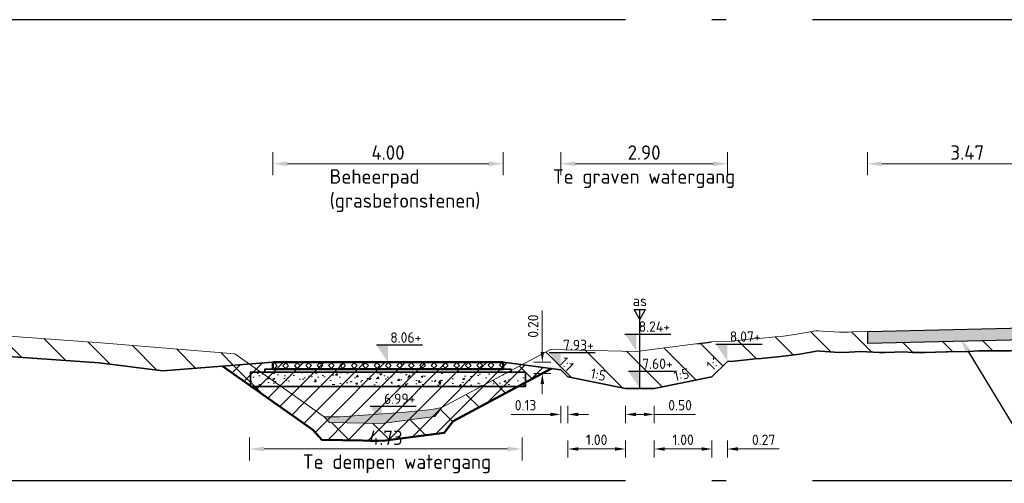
# Model space of a CAD drawing. Header units: metres. Extents: x 199581 to 207779, y 462378 to 466293.
# Tile 88 of 134: x 207307.39 to 207324.49, y 466045.54 to 466053.59. Entities that reach past the tile are written whole.
import ezdxf
from ezdxf import colors
from ezdxf.entities.mleader import LeaderData, LeaderLine
from ezdxf.enums import TextEntityAlignment as Align
from ezdxf.math import Vec2, Vec3

# ---------------------------------------------------------------- set-up
doc = ezdxf.new("R2010")
doc.units = ezdxf.units.M
doc.linetypes.add('AL-NAP_LIJN', pattern=[15.25, 12, -1.5, 0.25, -1.5])
doc.layers.get('0').update_dxf_attribs({"lineweight": 25})
for name, color, linetype, lineweight in [('B-WE-GR-MAAIVELD-G-GRIJS', 253, 'GW-MAAIVELD', 13), ('B-WE-GW-MAAIVELD-GD', 93, 'Continuous', 18), ('N-WA-VH-VERHARDING_FUNDERING-AD', 252, 'Continuous', 18), ('N-WA-VH-VERHARDING_FUNDERING_GRANULAAT_MENG-GD', 251, 'Continuous', 35), ('N-WA-VH-VERHARDING_FUNDERING_ZAND-GD', 251, 'Continuous', 35), ('N-WE-AM-AS-SD', 10, 'Continuous', 25), ('N-WE-GW-GROND_SLIB-GD', 40, 'Continuous', 18), ('N-WE-GW-GRONDWERKLIJN-G', 90, 'Continuous', 50), ('N-WE-GW-MAAIVELD-GD', 90, 'GW-MAAIVELD', 35), ('N-WE-GW-ONTGRAVING-WERK-AD', 253, 'Continuous', 18), ('N-WE-GW-OPHOGING-WERK-AD', 82, 'Continuous', 18), ('N-WE-VH-VERHARDING_GRASBETONSTEEN-GD', 7, 'Continuous', 50), ('X-XX-AL-M', 7, 'Continuous', 18), ('X-XX-AL-NAP-GD', 253, 'AL-NAP_LIJN', 25), ('X-XX-AL-PEILMAAT-BEST-SD', 251, 'Continuous', 25), ('X-XX-AL-PEILMAAT-SD', 7, 'Continuous', 25), ('X-XX-AL-REFERENTIE-T25', 7, 'Continuous', 25), ('X-XX-AL-T18', 10, 'Continuous', 18)]:
    doc.layers.add(name, color=color, linetype=linetype, lineweight=lineweight)
for name, color, linetype, lineweight, transparency in [('B-WE-VH-VERHARDING-GD', 210, 'Continuous', 25, 0.3), ('B-WE-VH-VERHARDING_BETON-AD', 252, 'Continuous', 18, 0.5), ('N-WE-GW-GROND_SLIB-AD', 40, 'Continuous', 18, 0.4), ('N-WE-VH-VERHARDING_GRASBETONSTEEN-AD', 72, 'Continuous', 18, 0.3)]:
    doc.layers.add(name, color=color, linetype=linetype, lineweight=lineweight, transparency=transparency)
doc.styles.add('NLCS-ISO', font='NLCS-ISO.ttf')
doc.styles.add('NLCS-ISO-M100-T18', font='NLCS-ISO.ttf', dxfattribs={"height": 0.18})
doc.styles.add('NLCS-ISO-M100-T25', font='NLCS-ISO.ttf', dxfattribs={"height": 0.25})
doc.styles.add('NLCS-ISO-M50-T18', font='isocpeur.ttf', dxfattribs={"height": 0.09})
doc.linetypes.add('GW-MAAIVELD', pattern='A,12,[40,NLCS.SHX,S=1,R=0,X=0,Y=-0.5],12', length=24)
doc.dimstyles.new('NLCS-M100-T18-PIJL_L2_H1', dxfattribs={"dimscale": 0.1, "dimtxt": 2.5, "dimasz": 1.8, "dimexe": 2, "dimexo": 2, "dimgap": 0.7, "dimtad": 1, "dimzin": 0, "dimdsep": 46, "dimtxsty": 'NLCS-ISO-M100-T18', "dimcen": 0, "dimdle": 2, "dimclrd": 256, "dimclre": 256, "dimclrt": 10, "dimadec": 1, "dimazin": 0, "dimtfac": 1, "dimtdec": 3, "dimtofl": 0, "dimtmove": 0, "dimatfit": 3, "dimfxl": 2, "dimfxlon": 1, "dimtfillclr": 256, "dimtolj": 1, "dimtzin": 0, "dimlwd": -1, "dimlwe": -1, "dimarcsym": 0})
doc.dimstyles.new('NLCS-M100-T25-PIJL_L2_H1', dxfattribs={"dimscale": 0.1, "dimtxt": 2.5, "dimasz": 2.5, "dimexe": 2, "dimexo": 2, "dimgap": 0.7, "dimtad": 1, "dimzin": 0, "dimdsep": 46, "dimtxsty": 'NLCS-ISO-M100-T25', "dimcen": 0, "dimdle": 2, "dimclrd": 256, "dimclre": 256, "dimclrt": 256, "dimadec": 1, "dimazin": 0, "dimtfac": 1, "dimtdec": 3, "dimtofl": 0, "dimtmove": 0, "dimatfit": 3, "dimfxl": 2, "dimfxlon": 1, "dimtfillclr": 256, "dimtolj": 1, "dimtzin": 0, "dimlwd": -1, "dimlwe": -1, "dimarcsym": 0})
pattern_1 = [(135, (0, 0), (-0.3535533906, -0.3535533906), [])]
pattern_2 = [(45, (0, 0), (-0.1767766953, 0.1767766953), [])]

# ---------------------------------------------------------------- blocks, each defined once
blk = doc.blocks.new('SAM-AS-D')
for p, q in [((0, 3), (-0.25, 3.433)), ((0.25, 3.433), (-0.25, 3.433)), ((0, 0), (0, 3.433)), ((0, 3), (0.25, 3.433))]:
    blk.add_line(p, q)
blk = doc.blocks.new('SAL-PEILMAAT_INFRACAD_H01-SOD')
blk.add_line((-2, 3), (6, 3))
blk.add_solid([(-2, 3), (0, 3), (0, 0)])
at = {"style": 'NLCS-ISO'}
blk.add_attdef('...', (0.4, 3.4), '', height=1.8, dxfattribs=at)
blk = doc.blocks.new('*D117')
at = {"layer": 'X-XX-AL-M', "transparency": 16777216}
for p, q in [((207317.911, 466046.89), (207317.911, 466046.59)), ((207318.411, 466046.89), (207318.411, 466046.59)), ((207318.091, 466046.74), (207318.231, 466046.74)), ((207318.411, 466046.74), (207319.127, 466046.74))]:
    blk.add_line(p, q, dxfattribs=at)
for points in [[(207318.091, 466046.77), (207318.091, 466046.71), (207317.911, 466046.74)], [(207318.231, 466046.77), (207318.231, 466046.71), (207318.411, 466046.74)]]:
    blk.add_solid(points, dxfattribs=at)
at = {"layer": 'X-XX-AL-M', "transparency": 16777216, "insert": (207318.859, 466046.9), "char_height": 0.18, "attachment_point": 5, "style": 'NLCS-ISO-M100-T18'}
blk.add_mtext('\\A1;0.50', dxfattribs=at)
blk = doc.blocks.new('*D119')
at = {"layer": 'X-XX-AL-M', "transparency": 16777216}
for p, q in [((207316.911, 466046.29), (207316.911, 466045.99)), ((207317.911, 466046.29), (207317.911, 466045.99)), ((207317.731, 466046.14), (207317.091, 466046.14))]:
    blk.add_line(p, q, dxfattribs=at)
for points in [[(207317.091, 466046.17), (207317.091, 466046.11), (207316.911, 466046.14)], [(207317.731, 466046.17), (207317.731, 466046.11), (207317.911, 466046.14)]]:
    blk.add_solid(points, dxfattribs=at)
at = {"layer": 'X-XX-AL-M', "transparency": 16777216, "insert": (207317.411, 466046.3), "char_height": 0.18, "attachment_point": 5, "style": 'NLCS-ISO-M100-T18'}
blk.add_mtext('\\A1;1.00', dxfattribs=at)
blk = doc.blocks.new('*D118')
at = {"layer": 'X-XX-AL-M', "transparency": 16777216}
for p, q in [((207318.411, 466046.29), (207318.411, 466045.99)), ((207319.411, 466046.29), (207319.411, 466045.99)), ((207318.591, 466046.14), (207319.231, 466046.14))]:
    blk.add_line(p, q, dxfattribs=at)
for points in [[(207318.591, 466046.17), (207318.591, 466046.11), (207318.411, 466046.14)], [(207319.231, 466046.17), (207319.231, 466046.11), (207319.411, 466046.14)]]:
    blk.add_solid(points, dxfattribs=at)
at = {"layer": 'X-XX-AL-M', "transparency": 16777216, "insert": (207318.911, 466046.3), "char_height": 0.18, "attachment_point": 5, "style": 'NLCS-ISO-M100-T18'}
blk.add_mtext('\\A1;1.00', dxfattribs=at)
blk = doc.blocks.new('*D120')
at = {"layer": 'X-XX-AL-M', "transparency": 16777216}
for p, q in [((207316.786, 466046.89), (207316.786, 466046.59)), ((207316.911, 466046.89), (207316.911, 466046.59)), ((207316.606, 466046.74), (207315.926, 466046.74)), ((207317.091, 466046.74), (207317.271, 466046.74))]:
    blk.add_line(p, q, dxfattribs=at)
for points in [[(207316.606, 466046.77), (207316.606, 466046.71), (207316.786, 466046.74)], [(207317.091, 466046.77), (207317.091, 466046.71), (207316.911, 466046.74)]]:
    blk.add_solid(points, dxfattribs=at)
at = {"layer": 'X-XX-AL-M', "transparency": 16777216, "insert": (207316.176, 466046.9), "char_height": 0.18, "attachment_point": 5, "style": 'NLCS-ISO-M100-T18'}
blk.add_mtext('\\A1;0.13', dxfattribs=at)
blk = doc.blocks.new('*D121')
at = {"layer": 'X-XX-AL-M', "transparency": 16777216}
for p, q in [((207319.411, 466046.29), (207319.411, 466045.99)), ((207319.682, 466046.29), (207319.682, 466045.99)), ((207319.231, 466046.14), (207319.051, 466046.14)), ((207319.862, 466046.14), (207320.578, 466046.14))]:
    blk.add_line(p, q, dxfattribs=at)
for points in [[(207319.231, 466046.17), (207319.231, 466046.11), (207319.411, 466046.14)], [(207319.862, 466046.17), (207319.862, 466046.11), (207319.682, 466046.14)]]:
    blk.add_solid(points, dxfattribs=at)
at = {"layer": 'X-XX-AL-M', "transparency": 16777216, "insert": (207320.31, 466046.3), "char_height": 0.18, "attachment_point": 5, "style": 'NLCS-ISO-M100-T18'}
blk.add_mtext('\\A1;0.27', dxfattribs=at)
blk = doc.blocks.new('*D204')
at = {"layer": 'X-XX-AL-M', "transparency": 16777216}
for p, q in [((207316.786, 466050.89), (207316.786, 466051.29)), ((207319.682, 466050.89), (207319.682, 466051.29)), ((207317.036, 466051.09), (207319.432, 466051.09))]:
    blk.add_line(p, q, dxfattribs=at)
for points in [[(207317.036, 466051.132), (207317.036, 466051.049), (207316.786, 466051.09)], [(207319.432, 466051.132), (207319.432, 466051.049), (207319.682, 466051.09)]]:
    blk.add_solid(points, dxfattribs=at)
at = {"layer": 'X-XX-AL-M', "transparency": 16777216, "insert": (207318.234, 466051.285), "char_height": 0.25, "attachment_point": 5, "style": 'NLCS-ISO-M100-T25'}
blk.add_mtext('\\A1;2.90', dxfattribs=at)
blk = doc.blocks.new('*D222')
at = {"layer": 'X-XX-AL-M', "transparency": 16777216}
for p, q in [((207316.467, 466047.825), (207316.467, 466048.541)), ((207316.317, 466047.645), (207316.617, 466047.645)), ((207316.617, 466047.45), (207316.317, 466047.45)), ((207316.467, 466047.27), (207316.467, 466047.09))]:
    blk.add_line(p, q, dxfattribs=at)
for points in [[(207316.437, 466047.825), (207316.497, 466047.825), (207316.467, 466047.645)], [(207316.437, 466047.27), (207316.497, 466047.27), (207316.467, 466047.45)]]:
    blk.add_solid(points, dxfattribs=at)
at = {"layer": 'X-XX-AL-M', "transparency": 16777216, "insert": (207316.307, 466048.273), "char_height": 0.18, "attachment_point": 5, "rotation": 90, "style": 'NLCS-ISO-M100-T18'}
blk.add_mtext('\\A1;0.20', dxfattribs=at)
blk = doc.blocks.new('*D250')
at = {"layer": 'X-XX-AL-M', "transparency": 16777216}
for p, q in [((207311.789, 466050.89), (207311.789, 466051.29)), ((207315.786, 466050.89), (207315.786, 466051.29)), ((207312.039, 466051.09), (207315.536, 466051.09))]:
    blk.add_line(p, q, dxfattribs=at)
for points in [[(207312.039, 466051.132), (207312.039, 466051.049), (207311.789, 466051.09)], [(207315.536, 466051.132), (207315.536, 466051.049), (207315.786, 466051.09)]]:
    blk.add_solid(points, dxfattribs=at)
at = {"layer": 'X-XX-AL-M', "transparency": 16777216, "insert": (207313.787, 466051.285), "char_height": 0.25, "attachment_point": 5, "style": 'NLCS-ISO-M100-T25'}
blk.add_mtext('\\A1;4.00', dxfattribs=at)
blk = doc.blocks.new('*D251')
at = {"layer": 'X-XX-AL-M', "transparency": 16777216}
for p, q in [((207322.111, 466050.89), (207322.111, 466051.29)), ((207325.581, 466050.89), (207325.581, 466051.29)), ((207322.361, 466051.09), (207325.331, 466051.09))]:
    blk.add_line(p, q, dxfattribs=at)
for points in [[(207322.361, 466051.132), (207322.361, 466051.049), (207322.111, 466051.09)], [(207325.331, 466051.132), (207325.331, 466051.049), (207325.581, 466051.09)]]:
    blk.add_solid(points, dxfattribs=at)
at = {"layer": 'X-XX-AL-M', "transparency": 16777216, "insert": (207323.846, 466051.285), "char_height": 0.25, "attachment_point": 5, "style": 'NLCS-ISO-M100-T25'}
blk.add_mtext('\\A1;3.47', dxfattribs=at)
blk = doc.blocks.new('*D282')
at = {"layer": 'X-XX-AL-M', "transparency": 16777216}
for p, q in [((207311.384, 466046.34), (207311.384, 466045.94)), ((207316.114, 466046.34), (207316.114, 466045.94)), ((207311.634, 466046.14), (207315.864, 466046.14))]:
    blk.add_line(p, q, dxfattribs=at)
for points in [[(207311.634, 466046.182), (207311.634, 466046.099), (207311.384, 466046.14)], [(207315.864, 466046.182), (207315.864, 466046.099), (207316.114, 466046.14)]]:
    blk.add_solid(points, dxfattribs=at)
at = {"layer": 'X-XX-AL-M', "transparency": 16777216, "insert": (207313.749, 466046.335), "char_height": 0.25, "attachment_point": 5, "style": 'NLCS-ISO-M100-T25'}
blk.add_mtext('\\A1;4.73', dxfattribs=at)

msp = doc.modelspace()

# ---------------------------------------------------------------- hatches: boundary and pattern name
at = {"layer": 'B-WE-VH-VERHARDING_BETON-AD'}
h = msp.add_hatch(color=256, dxfattribs=at)
h.dxf.hatch_style = 1
h.paths.add_polyline_path([(207325.581, 466048.257), (207322.111, 466048.176), (207322.115, 466047.976), (207325.585, 466048.057)])
at = {"layer": 'N-WA-VH-VERHARDING_FUNDERING-AD'}
h = msp.add_hatch(dxfattribs=at)
h.set_pattern_fill('AVH-FUNDERING_GRANULAAT_MENG_01', color=256, scale=0.05, pattern_type=2)
h.set_pattern_definition([(50, (207313.59504, 466047.361), (0.35863, -0.031376), [0.0375, -0.4125]), (355, (207313.59504, 466047.361), (-0.069376, 0.376096), [0.03, -0.33]), (100.451, (207313.62493, 466047.3584), (0.289255, 0.34472), [0.03187, -0.35057]), (46.184, (207313.59504, 466047.461), (0.53362, -0.08276), [0.05625, -0.61875]), (96.636, (207313.6395, 466047.4541), (0.46733, 0.48706), [0.047805, -0.52586]), (351.184, (207313.59504, 466047.461), (0.46733, 0.48706), [0.045, -0.495]), (21, (207313.64504, 466047.436), (0.298454, -0.20131), [0.0375, -0.4125]), (326, (207313.64504, 466047.436), (0.12166, 0.362575), [0.03, -0.33]), (71.451, (207313.6699, 466047.41924), (0.42011, 0.161265), [0.03187, -0.35057]), (37.5, (207313.59504, 466047.36101), (0.00608, 0.166447), [0, -0.326, 0, -0.335, 0, -0.33125]), (7.5, (207313.59504, 466047.36101), (0.131535, 0.197206), [0, -0.191, 0, -0.3185, 0, -0.12625]), (327.5, (207313.48354, 466047.36101), (0.266911, -0.0112774), [0, -0.125, 0, -0.39, 0, -0.5175]), (317.5, (207313.43354, 466047.36101), (0.291593, 0.050052), [0, -0.1625, 0, -0.259, 0, -0.3675])])
h.paths.add_polyline_path([(207311.397, 466047.475), (207311.397, 466047.225), (207316.177, 466047.225), (207316.177, 466047.475)])
at = {"layer": 'N-WE-GW-GROND_SLIB-AD'}
h = msp.add_hatch(color=256, dxfattribs=at)
h.dxf.hatch_style = 1
h.paths.add_polyline_path([(207312.679, 466046.7), (207312.773, 466046.598), (207313.678, 466046.582), (207314.603, 466046.703), (207314.722, 466046.858), (207314.547, 466046.826), (207314.029, 466046.772), (207312.95, 466046.696)])
at = {"layer": 'N-WE-GW-ONTGRAVING-WERK-AD'}
h = msp.add_hatch(dxfattribs=at)
h.set_pattern_fill('AGW-WERK_ONTGRAVEN-SO', color=256, scale=0.1, pattern_type=2)
h.set_pattern_definition(pattern_1)
h.paths.add_polyline_path([(207333.161, 466048.281), (207333.126, 466048.28), (207333.043, 466048.283), (207332.755, 466048.278), (207332.48, 466048.276), (207332.384, 466048.282), (207332.198, 466048.287), (207332.013, 466048.294), (207331.917, 466048.297), (207331.642, 466048.316), (207331.354, 466048.324), (207331.271, 466048.32), (207331.111, 466048.324), (207330.9, 466048.324), (207330.79, 466048.321), (207330.529, 466048.32), (207330.227, 466048.332), (207330.158, 466048.331), (207330.024, 466048.329), (207329.787, 466048.33), (207329.664, 466048.324), (207329.416, 466048.336), (207329.101, 466048.368), (207329.045, 466048.368), (207328.937, 466048.368), (207328.538, 466048.356), (207328.11, 466048.333), (207327.975, 466048.327), (207327.85, 466048.319), (207327.561, 466048.313), (207327.412, 466048.308), (207327.19, 466048.312), (207326.849, 466048.324), (207326.819, 466048.323), (207326.762, 466048.318), (207326.448, 466048.288), (207326.286, 466048.277), (207326.077, 466048.262), (207325.723, 466048.27), (207325.707, 466048.27), (207325.675, 466048.267), (207325.581, 466048.257), (207325.585, 466048.057), (207322.115, 466047.976), (207322.111, 466048.176), (207321.997, 466048.182), (207321.781, 466048.169), (207321.626, 466048.165), (207321.327, 466048.186), (207321.255, 466048.192), (207321.218, 466048.189), (207320.884, 466048.134), (207320.655, 466048.101), (207320.513, 466048.085), (207320.24, 466048.058), (207320.142, 466048.051), (207320.092, 466048.049), (207319.771, 466048.014), (207319.529, 466048.006), (207319.4, 466048), (207318.101, 466047.834), (207316.606, 466047.865), (207316.114, 466047.603), (207316.786, 466047.515), (207316.911, 466047.39), (207317.911, 466047.19), (207318.411, 466047.19), (207319.411, 466047.39), (207319.682, 466047.661), (207319.796, 466047.665), (207320.118, 466047.7), (207320.163, 466047.702), (207320.269, 466047.709), (207320.551, 466047.737), (207320.7, 466047.754), (207320.937, 466047.788), (207321.257, 466047.841), (207321.299, 466047.838), (207321.618, 466047.814), (207321.796, 466047.819), (207321.999, 466047.831), (207322.324, 466047.815), (207322.362, 466047.813), (207322.425, 466047.815), (207322.736, 466047.826), (207322.897, 466047.817), (207323.113, 466047.816), (207323.476, 466047.824), (207323.505, 466047.825), (207323.865, 466047.83), (207324.045, 466047.841), (207324.595, 466047.845), (207324.976, 466047.856), (207325.185, 466047.864), (207325.373, 466047.885), (207325.708, 466047.919), (207325.727, 466047.92), (207326.086, 466047.912), (207326.31, 466047.928), (207326.477, 466047.939), (207326.795, 466047.969), (207326.843, 466047.974), (207327.181, 466047.962), (207327.415, 466047.958), (207327.571, 466047.963), (207327.863, 466047.97), (207327.993, 466047.977), (207328.127, 466047.983), (207328.553, 466048.006), (207328.941, 466048.018), (207329.047, 466048.018), (207329.086, 466048.018), (207329.39, 466047.987), (207329.664, 466047.974), (207329.795, 466047.98), (207330.025, 466047.979), (207330.163, 466047.981), (207330.224, 466047.982), (207330.523, 466047.97), (207330.796, 466047.971), (207330.904, 466047.974), (207331.107, 466047.974), (207331.274, 466047.97), (207331.356, 466047.973), (207331.625, 466047.966), (207331.9, 466047.947), (207332.001, 466047.944), (207332.187, 466047.937), (207332.368, 466047.932), (207332.47, 466047.925), (207332.759, 466047.928), (207333.039, 466047.933), (207333.121, 466047.93), (207333.161, 466047.93)])
h = msp.add_hatch(dxfattribs=at)
h.set_pattern_fill('AGW-WERK_ONTGRAVEN-SO', color=256, scale=0.1, pattern_type=2)
h.set_pattern_definition(pattern_1)
h.paths.add_polyline_path([(207306.417, 466048.154), (207306.107, 466048.173), (207306.046, 466048.176), (207306.015, 466048.178), (207305.675, 466048.178), (207305.452, 466048.17), (207305.304, 466048.173), (207305.019, 466048.189), (207304.933, 466048.194), (207304.888, 466048.195), (207304.562, 466048.176), (207304.325, 466048.18), (207304.191, 466048.186), (207303.932, 466048.199), (207303.82, 466048.204), (207303.762, 466048.204), (207303.449, 466048.209), (207303.199, 466048.207), (207302.845, 466048.214), (207302.636, 466048.219), (207302.336, 466048.205), (207302.073, 466048.204), (207301.966, 466048.202), (207301.758, 466048.223), (207301.595, 466048.232), (207301.51, 466048.229), (207301.224, 466048.188), (207300.947, 466048.191), (207300.853, 466048.201), (207300.671, 466048.209), (207300.482, 466048.214), (207300.384, 466048.218), (207300.111, 466048.219), (207299.821, 466048.209), (207299.74, 466048.205), (207299.584, 466048.211), (207299.369, 466048.217), (207299.258, 466048.221), (207298.998, 466048.219), (207298.695, 466048.208), (207298.627, 466048.208), (207298.497, 466048.205), (207298.256, 466048.2), (207298.161, 466048.204), (207298.161, 466047.854), (207298.252, 466047.85), (207298.505, 466047.855), (207298.632, 466047.858), (207298.701, 466047.858), (207299.006, 466047.869), (207299.253, 466047.871), (207299.357, 466047.867), (207299.572, 466047.861), (207299.743, 466047.854), (207299.836, 466047.86), (207300.116, 466047.869), (207300.377, 466047.868), (207300.471, 466047.865), (207300.659, 466047.859), (207300.827, 466047.852), (207300.926, 466047.842), (207301.247, 466047.838), (207301.54, 466047.88), (207301.59, 466047.881), (207301.731, 466047.874), (207301.951, 466047.852), (207302.076, 466047.854), (207302.345, 466047.855), (207302.64, 466047.868), (207302.838, 466047.864), (207303.197, 466047.857), (207303.448, 466047.859), (207303.759, 466047.854), (207303.812, 466047.854), (207303.916, 466047.85), (207304.174, 466047.836), (207304.314, 466047.83), (207304.57, 466047.826), (207304.896, 466047.845), (207304.921, 466047.844), (207305, 466047.84), (207305.29, 466047.824), (207305.454, 466047.82), (207305.681, 466047.828), (207306.002, 466047.828), (207306.026, 466047.826), (207306.089, 466047.824), (207306.393, 466047.804), (207306.55, 466047.792), (207306.764, 466047.775), (207306.943, 466047.765), (207308.773, 466047.636), (207309.878, 466047.494), (207311.382, 466047.613), (207311.128, 466047.792), (207308.8, 466047.985), (207306.964, 466048.115), (207306.788, 466048.124), (207306.578, 466048.141)])
h = msp.add_hatch(dxfattribs=at)
h.set_pattern_fill('AGW-WERK_ONTGRAVEN-SO', color=256, scale=0.1, pattern_type=2)
h.set_pattern_definition(pattern_1)
h.paths.add_polyline_path([(207314.92, 466046.624), (207316.626, 466047.536), (207316.114, 466047.603), (207314.722, 466046.858), (207314.603, 466046.703), (207313.678, 466046.582), (207312.773, 466046.598), (207312.679, 466046.7), (207311.382, 466047.613), (207310.914, 466047.576), (207312.48, 466046.473), (207312.639, 466046.301), (207313.695, 466046.282), (207314.765, 466046.422)])
at = {"layer": 'N-WE-GW-OPHOGING-WERK-AD'}
h = msp.add_hatch(dxfattribs=at)
h.set_pattern_fill('AGW-WERK_AANVULLEN-SO', color=256, scale=0.05, pattern_type=2)
h.set_pattern_definition(pattern_2)
h.paths.add_polyline_path([(207316.626, 466047.536), (207316.114, 466047.603), (207314.722, 466046.858), (207314.603, 466046.703), (207313.678, 466046.582), (207312.773, 466046.598), (207312.679, 466046.7), (207311.382, 466047.613), (207310.914, 466047.576), (207312.48, 466046.473), (207312.639, 466046.301), (207313.695, 466046.282), (207314.765, 466046.422), (207314.92, 466046.624)])
h = msp.add_hatch(dxfattribs=at)
h.set_pattern_fill('AGW-WERK_AANVULLEN-SO', color=256, scale=0.05, pattern_type=2)
h.set_pattern_definition(pattern_2)
h.paths.add_polyline_path([(207313.678, 466046.582), (207314.603, 466046.703), (207314.722, 466046.858), (207316.114, 466047.603), (207315.786, 466047.645), (207311.789, 466047.645), (207311.382, 466047.613), (207312.679, 466046.7), (207312.773, 466046.598)])
at = {"layer": 'N-WE-VH-VERHARDING_GRASBETONSTEEN-AD'}
h = msp.add_hatch(dxfattribs=at)
h.set_pattern_fill('AVH-GRASBETONSTEEN_02', color=256, scale=0.1, angle=0.1022, pattern_type=2)
h.set_pattern_definition([(45.102249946, (-5837.66505, 3326.63828), (-0.099171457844, 0.09881812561), [0.07, -0.07]), (135.102249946, (-5837.66505, 3326.63828), (-0.09881812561, -0.099171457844), [0.07, -0.07]), (45.102249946, (-5837.71463, 3326.68768), (-0.099171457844, 0.09881812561), [0.07, -0.07]), (135.102249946, (-5837.61564, 3326.68786), (-0.09881812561, -0.099171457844), [0.07, -0.07])])
h.paths.add_polyline_path([(207315.786, 466047.645), (207315.786, 466047.525), (207311.789, 466047.525), (207311.789, 466047.645)])

# ---------------------------------------------------------------- linework, layer by layer
at = {"layer": 'B-WE-GR-MAAIVELD-G-GRIJS', "flags": 128}
msp.add_lwpolyline([(207298.161, 466048.204), (207298.256, 466048.2), (207298.497, 466048.205), (207298.627, 466048.208), (207298.695, 466048.208), (207298.998, 466048.219), (207299.258, 466048.221), (207299.369, 466048.217), (207299.584, 466048.211), (207299.74, 466048.205), (207299.821, 466048.209), (207300.111, 466048.219), (207300.384, 466048.218), (207300.482, 466048.214), (207300.671, 466048.209), (207300.853, 466048.201), (207300.947, 466048.191), (207301.224, 466048.188), (207301.51, 466048.229), (207301.595, 466048.232), (207301.758, 466048.223), (207301.966, 466048.202), (207302.073, 466048.204), (207302.336, 466048.205), (207302.636, 466048.219), (207302.845, 466048.214), (207303.199, 466048.207), (207303.449, 466048.209), (207303.762, 466048.204), (207303.82, 466048.204), (207303.932, 466048.199), (207304.191, 466048.186), (207304.325, 466048.18), (207304.562, 466048.176), (207304.888, 466048.195), (207304.933, 466048.194), (207305.019, 466048.189), (207305.304, 466048.173), (207305.452, 466048.17), (207305.675, 466048.178), (207306.015, 466048.178), (207306.046, 466048.176), (207306.107, 466048.173), (207306.417, 466048.154), (207306.578, 466048.141), (207306.788, 466048.124), (207306.964, 466048.115), (207308.8, 466047.985), (207311.128, 466047.792), (207312.679, 466046.7), (207312.773, 466046.598), (207313.678, 466046.582), (207314.603, 466046.703), (207314.722, 466046.858), (207316.606, 466047.865), (207318.101, 466047.834), (207319.4, 466048), (207319.529, 466048.006), (207319.771, 466048.014), (207320.092, 466048.049), (207320.142, 466048.051), (207320.24, 466048.058), (207320.513, 466048.085), (207320.655, 466048.101), (207320.884, 466048.134), (207321.218, 466048.189), (207321.255, 466048.192), (207321.327, 466048.186), (207321.626, 466048.165), (207321.781, 466048.169), (207321.997, 466048.182), (207322.111, 466048.176)], dxfattribs=at)
at = {"layer": 'B-WE-GW-MAAIVELD-GD', "color": 93, "linetype": 'Continuous', "lineweight": 18}
msp.add_line((207319.152, 466047.958), (207319.4, 466047.99), dxfattribs=at)
at = {"layer": 'B-WE-VH-VERHARDING-GD', "flags": 128}
msp.add_lwpolyline([(207325.581, 466048.257), (207322.111, 466048.176), (207322.115, 466047.976), (207325.585, 466048.057)], close=True, dxfattribs=at)
at = {"layer": 'N-WA-VH-VERHARDING_FUNDERING_GRANULAAT_MENG-GD', "flags": 128}
msp.add_lwpolyline([(207316.177, 466047.475), (207316.177, 466047.225), (207311.397, 466047.225), (207311.397, 466047.475)], close=True, dxfattribs=at)
at = {"layer": 'N-WA-VH-VERHARDING_FUNDERING_ZAND-GD', "flags": 128}
msp.add_lwpolyline([(207315.927, 466047.525), (207315.927, 466047.475), (207311.647, 466047.475), (207311.647, 466047.525)], close=True, dxfattribs=at)
at = {"layer": 'N-WE-GW-GROND_SLIB-GD', "flags": 128}
msp.add_lwpolyline([(207312.679, 466046.7), (207312.773, 466046.598), (207313.678, 466046.582), (207314.603, 466046.703), (207314.722, 466046.858), (207314.547, 466046.826), (207314.029, 466046.772), (207312.95, 466046.696)], close=True, dxfattribs=at)
at = {"layer": 'N-WE-GW-GRONDWERKLIJN-G', "flags": 128}
msp.add_lwpolyline([(207310.914, 466047.576), (207312.48, 466046.473), (207312.639, 466046.301), (207313.695, 466046.282), (207314.765, 466046.422), (207314.92, 466046.624), (207316.626, 466047.536)], dxfattribs=at)
at = {"layer": 'N-WE-GW-MAAIVELD-GD', "flags": 128}
for points in [[(207319.682, 466047.661), (207319.796, 466047.665), (207320.118, 466047.7), (207320.163, 466047.702), (207320.269, 466047.709), (207320.551, 466047.737), (207320.7, 466047.754), (207320.937, 466047.788), (207321.257, 466047.841), (207321.299, 466047.838), (207321.618, 466047.814), (207321.796, 466047.819), (207321.999, 466047.831), (207322.324, 466047.815), (207322.362, 466047.813), (207322.425, 466047.815), (207322.736, 466047.826), (207322.897, 466047.817), (207323.113, 466047.816), (207323.476, 466047.824), (207323.505, 466047.825), (207323.865, 466047.83), (207324.045, 466047.841), (207324.595, 466047.845), (207324.976, 466047.856), (207325.185, 466047.864), (207325.373, 466047.885), (207325.708, 466047.919), (207325.727, 466047.92), (207326.086, 466047.912), (207326.31, 466047.928), (207326.477, 466047.939), (207326.795, 466047.969), (207326.839, 466047.973), (207326.847, 466047.974), (207327.181, 466047.962), (207327.415, 466047.958), (207327.571, 466047.963), (207327.863, 466047.97), (207327.993, 466047.977), (207328.127, 466047.983), (207328.553, 466048.006), (207328.941, 466048.018), (207329.047, 466048.018), (207329.086, 466048.018), (207329.39, 466047.987), (207329.664, 466047.974), (207329.795, 466047.98), (207330.025, 466047.979), (207330.163, 466047.981), (207330.224, 466047.982), (207330.523, 466047.97), (207330.796, 466047.971), (207330.904, 466047.974), (207331.107, 466047.974), (207331.274, 466047.97), (207331.356, 466047.973), (207331.625, 466047.966), (207331.9, 466047.947), (207332.001, 466047.944), (207332.187, 466047.937), (207332.368, 466047.932), (207332.47, 466047.925), (207332.759, 466047.928), (207333.039, 466047.933), (207333.121, 466047.93), (207333.161, 466047.93)], [(207298.147, 466047.854), (207298.252, 466047.85), (207298.505, 466047.855), (207298.632, 466047.858), (207298.701, 466047.858), (207299.006, 466047.869), (207299.253, 466047.871), (207299.357, 466047.867), (207299.572, 466047.861), (207299.743, 466047.854), (207299.836, 466047.86), (207300.116, 466047.869), (207300.377, 466047.868), (207300.471, 466047.865), (207300.659, 466047.859), (207300.827, 466047.852), (207300.926, 466047.842), (207301.247, 466047.838), (207301.54, 466047.88), (207301.59, 466047.881), (207301.731, 466047.874), (207301.951, 466047.852), (207302.076, 466047.854), (207302.345, 466047.855), (207302.64, 466047.868), (207302.838, 466047.864), (207303.197, 466047.857), (207303.448, 466047.859), (207303.759, 466047.854), (207303.812, 466047.854), (207303.916, 466047.85), (207304.174, 466047.836), (207304.314, 466047.83), (207304.57, 466047.826), (207304.896, 466047.845), (207304.921, 466047.844), (207305, 466047.84), (207305.29, 466047.824), (207305.454, 466047.82), (207305.681, 466047.828), (207306.002, 466047.828), (207306.026, 466047.826), (207306.089, 466047.824), (207306.393, 466047.804), (207306.55, 466047.792), (207306.764, 466047.775), (207306.943, 466047.765), (207308.773, 466047.636), (207309.878, 466047.494), (207311.789, 466047.645), (207315.786, 466047.645), (207316.786, 466047.515)], [(207316.786, 466047.515), (207316.911, 466047.39), (207317.911, 466047.19), (207318.411, 466047.19), (207319.411, 466047.39), (207319.682, 466047.661)]]:
    msp.add_lwpolyline(points, dxfattribs=at)
at = {"layer": 'N-WE-VH-VERHARDING_GRASBETONSTEEN-GD'}
msp.add_lwpolyline([(207315.786, 466047.645), (207315.786, 466047.525), (207311.789, 466047.525), (207311.789, 466047.645)], close=True, dxfattribs=at)
at = {"layer": 'X-XX-AL-NAP-GD', "flags": 128}
for points in [[(207333.161, 466053.59), (207298.161, 466053.59)], [(207333.161, 466045.59), (207298.161, 466045.59)]]:
    msp.add_lwpolyline(points, dxfattribs=at)

# ---------------------------------------------------------------- block references
at = {"layer": 'N-WE-AM-AS-SD', "xscale": -0.4, "yscale": 0.4, "zscale": 2}
msp.add_blockref('SAM-AS-D', (207318.161, 466047.19), dxfattribs=at)
at = {"layer": 'X-XX-AL-PEILMAAT-BEST-SD', "xscale": 0.1, "yscale": 0.1, "zscale": 0.1}
for p, values in [((207318.101, 466047.834), {'...': '8.24+'}), ((207313.678, 466046.582), {'...': '6.99+'})]:
    msp.add_blockref('SAL-PEILMAAT_INFRACAD_H01-SOD', p, dxfattribs=at).add_auto_attribs(values)
at = {"layer": 'X-XX-AL-PEILMAAT-SD', "xscale": 0.1, "yscale": 0.1, "zscale": 0.1}
for p, values in [((207313.787, 466047.645), {'...': '8.06+'}), ((207319.682, 466047.661), {'...': '8.07+'}), ((207316.786, 466047.515), {'...': '7.93+'}), ((207318.161, 466047.19), {'...': '7.60+'})]:
    msp.add_blockref('SAL-PEILMAAT_INFRACAD_H01-SOD', p, dxfattribs=at).add_auto_attribs(values)

# ---------------------------------------------------------------- texts
at = {"layer": 'X-XX-AL-REFERENTIE-T25', "char_height": 0.25, "attachment_point": 1, "style": 'NLCS-ISO-M100-T25'}
for s, width, insert in [('Beheerpad\\P(grasbetonstenen)', 0.97587, (207312.774, 466050.995)), ('Te graven watergang', 3.80398, (207316.649, 466050.995)), ('Te dempen watergang', 3.84848, (207312.307, 466046.045))]:
    msp.add_mtext_dynamic_manual_height_columns(s, width=width, gutter_width=1.25, heights=[0], dxfattribs=dict(at, insert=insert))
at = {"layer": 'X-XX-AL-T18', "style": 'NLCS-ISO-M50-T18'}
msp.add_text('as', height=0.18, dxfattribs=at).set_placement((207318.161, 466048.567), align=Align.BOTTOM_CENTER)
at = {"layer": 'X-XX-AL-T18', "style": 'NLCS-ISO-M100-T18'}
for s, rotation, p in [('1:1', 315, (207316.786, 466047.515)), ('1:1', 45, (207319.546, 466047.526)), ('1:5', 348.6901, (207317.411, 466047.29)), ('1:5', 11.3099, (207318.911, 466047.29))]:
    msp.add_text(s, height=0.18, rotation=rotation, dxfattribs=at).set_placement(p, align=Align.BOTTOM_CENTER)

# ---------------------------------------------------------------- dimensions: what is measured, and where the dimension line sits
at = {"layer": 'X-XX-AL-M'}
for base, p1, p2, picture, middle in [((207315.786, 466051.09), (207311.789, 466047.645), (207315.786, 466047.645), '*D250', (207313.787, 466051.285)), ((207319.682, 466051.09), (207316.786, 466047.515), (207319.682, 466047.661), '*D204', (207318.234, 466051.285)), ((207325.581, 466051.09), (207322.111, 466048.176), (207325.581, 466048.257), '*D251', (207323.846, 466051.285)), ((207316.114, 466046.14), (207311.384, 466047.613), (207316.114, 466047.603), '*D282', (207313.749, 466046.335))]:
    dim = msp.add_linear_dim(base=base, p1=p1, p2=p2, dimstyle='NLCS-M100-T25-PIJL_L2_H1', dxfattribs=at)
    dim.commit()
    dim.dimension.update_dxf_attribs({"geometry": picture, "text_midpoint": middle})
dim = msp.add_linear_dim(base=(207316.4673, 466047.6453), p1=(207318.1608, 466047.4502), p2=(207315.7857, 466047.6453), angle=90, dimstyle='NLCS-M100-T18-PIJL_L2_H1', override={"dimexe": 1.5, "dimexo": 1.5, "dimclrt": 256, "dimfxl": 1.5}, dxfattribs=at)
dim.commit()
dim.dimension.update_dxf_attribs({"geometry": '*D222', "text_midpoint": (207316.3073, 466048.2733)})
for base, p1, p2, picture, middle in [((207319.682, 466046.14), (207319.411, 466047.39), (207319.682, 466047.661), '*D121', (207320.31, 466046.3)), ((207316.7857, 466046.7402), (207316.9108, 466047.3902), (207316.7857, 466047.5153), '*D120', (207316.1757, 466046.9002)), ((207316.911, 466046.14), (207317.911, 466047.19), (207316.911, 466047.39), '*D119', (207317.411, 466046.3)), ((207319.411, 466046.14), (207318.411, 466047.19), (207319.411, 466047.39), '*D118', (207318.911, 466046.3)), ((207318.411, 466046.74), (207317.911, 466047.19), (207318.411, 466047.19), '*D117', (207318.859, 466046.9))]:
    dim = msp.add_linear_dim(base=base, p1=p1, p2=p2, dimstyle='NLCS-M100-T18-PIJL_L2_H1', override={"dimexe": 1.5, "dimexo": 1.5, "dimclrt": 256, "dimfxl": 1.5}, dxfattribs=at)
    dim.commit()
    dim.dimension.update_dxf_attribs({"geometry": picture, "text_midpoint": middle})

# ---------------------------------------------------------------- leaders
at = {"layer": 'X-XX-AL-REFERENTIE-T25'}
ml = msp.add_multileader_mtext('Standard', dxfattribs=at)
ml.set_content('Te verwijderen betonpad', color=256, style='NLCS-ISO-M100-T25')
ml.set_leader_properties(color=256, linetype='ByLayer', lineweight=-1)
ml.build(insert=Vec2(0, 0))
ml.multileader.update_dxf_attribs({"text_left_attachment_type": 5, "text_right_attachment_type": 5, "dogleg_length": 0.25, "arrow_head_size": 0.25})
ctx = ml.context
ctx.base_point, ctx.char_height, ctx.arrow_head_size, ctx.landing_gap_size, ctx.plane_origin = Vec3(207324.992, 466046.383), 0.25, 0.25, 0.09, Vec3(207323.728, 466048.059)
ctx.left_attachment, ctx.right_attachment = 5, 5
notes = []
notes.append((ctx, [(1, (1, 1, 0), (207324.742, 466046.383), (1, 0), 0.25, [(0, [(207323.728, 466048.059)], 0, [])])]))
ctx.mtext.insert, ctx.mtext.flow_direction = Vec3(207325.082, 466046.708), 5
for ctx, leaders in notes:
    for number, flags, end, landing, length, lines in leaders:
        leader = LeaderData()
        leader.index, (leader.has_last_leader_line, leader.has_dogleg_vector, leader.attachment_direction) = number, flags
        leader.last_leader_point, leader.dogleg_vector, leader.dogleg_length = Vec3(end), Vec3(landing), length
        for number, points, colour, breaks in lines:
            line = LeaderLine()
            line.index, line.vertices, line.color, line.breaks = number, Vec3.list(points), colors.encode_raw_color(colour), breaks
            leader.lines.append(line)
        ctx.leaders.append(leader)

doc.saveas('drawing.dxf')
